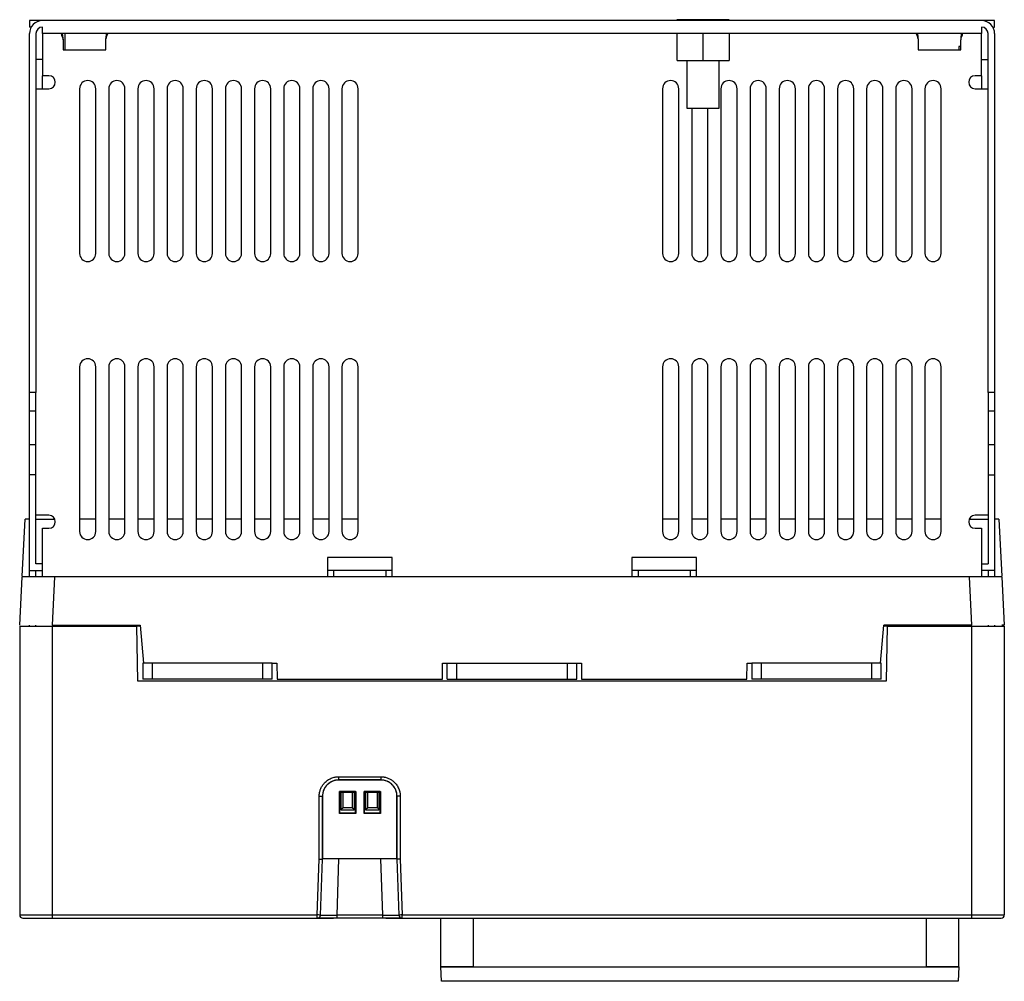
# Model space of a CAD drawing. Header units: millimetres. Extents: x 4 to 308, y 4 to 301.
import ezdxf

# ---------------------------------------------------------------- set-up
doc = ezdxf.new("R2010")
doc.units = ezdxf.units.MM

msp = doc.modelspace()

# ---------------------------------------------------------------- linework, layer by layer
at = {"color": 7, "linetype": 'Continuous', "lineweight": 25}
for p, q in [((207.25, 301.16), (207.25, 300.86)), ((223.42, 301.16), (207.25, 301.16)), ((223.42, 300.86), (223.42, 301.16)), ((7.34, 300.86), (7.34, 298.86)), ((11.34, 300.86), (7.34, 300.86)), ((7.87, 298.86), (7.34, 298.86)), ((301.34, 300.86), (11.34, 300.86)), ((11.34, 296.86), (11.34, 298.86)), ((305.34, 300.86), (301.34, 300.86)), ((301.34, 298.86), (301.34, 296.86)), ((304.8, 298.86), (305.34, 298.86)), ((305.34, 298.86), (305.34, 300.86)), ((7.34, 186.08), (7.34, 296.86)), ((9.34, 296.86), (9.34, 186.08)), ((301.34, 296.86), (11.34, 296.86)), ((11.34, 296.86), (11.34, 283.86)), ((17.49, 296.86), (17.72, 294.86)), ((18.34, 291.86), (18.34, 296.86)), ((207.34, 288.61), (207.34, 296.86)), ((215.34, 288.61), (215.34, 296.86)), ((223.34, 296.86), (223.34, 288.61)), ((281.49, 296.86), (281.72, 294.86)), ((301.34, 283.86), (301.34, 296.86)), ((303.34, 186.08), (303.34, 296.86)), ((305.34, 296.86), (305.34, 186.08)), ((17.72, 294.86), (17.72, 291.86)), ((17.72, 291.86), (30.95, 291.86)), ((30.95, 291.86), (30.95, 294.86)), ((281.72, 294.86), (281.72, 291.86)), ((281.72, 291.86), (294.95, 291.86)), ((294.95, 292.86), (294.34, 292.86)), ((294.34, 292.86), (294.34, 291.86)), ((294.95, 291.86), (294.95, 294.86)), ((11.34, 288.86), (9.34, 288.86)), ((301.34, 288.86), (303.34, 288.86)), ((207.34, 288.61), (215.34, 288.61)), ((210.34, 288.61), (210.34, 273.87)), ((215.34, 288.61), (223.34, 288.61)), ((220.34, 273.87), (220.34, 288.61)), ((13.34, 283.86), (11.34, 283.86)), ((11.34, 279.86), (11.34, 283.86)), ((301.34, 283.86), (299.34, 283.86)), ((301.34, 283.86), (301.34, 279.86)), ((9.34, 279.86), (13.34, 279.86)), ((22.84, 279.86), (22.84, 229.01)), ((27.84, 229.01), (27.84, 279.86)), ((31.84, 279.86), (31.84, 229.01)), ((36.84, 229.01), (36.84, 279.86)), ((40.84, 279.86), (40.84, 229.01)), ((45.84, 229.01), (45.84, 279.86)), ((49.84, 279.86), (49.84, 229.01)), ((54.84, 229.01), (54.84, 279.86)), ((58.84, 279.86), (58.84, 229.01)), ((63.84, 229.01), (63.84, 279.86)), ((67.84, 279.86), (67.84, 229.01)), ((72.84, 229.01), (72.84, 279.86)), ((76.84, 279.86), (76.84, 229.01)), ((81.84, 229.01), (81.84, 279.86)), ((85.84, 279.86), (85.84, 229.01)), ((90.84, 229.01), (90.84, 279.86)), ((94.84, 279.86), (94.84, 229.01)), ((99.84, 229.01), (99.84, 279.86)), ((103.84, 279.86), (103.84, 229.01)), ((108.84, 229.01), (108.84, 279.86)), ((202.84, 279.86), (202.84, 229.01)), ((207.84, 229.01), (207.84, 279.86)), ((220.84, 279.86), (220.84, 229.01)), ((225.84, 229.01), (225.84, 279.86)), ((229.84, 279.86), (229.84, 229.01)), ((234.84, 229.01), (234.84, 279.86)), ((238.84, 279.86), (238.84, 229.01)), ((243.84, 229.01), (243.84, 279.86)), ((247.84, 279.86), (247.84, 229.01)), ((252.84, 229.01), (252.84, 279.86)), ((256.84, 279.86), (256.84, 229.01)), ((261.84, 229.01), (261.84, 279.86)), ((265.84, 279.86), (265.84, 229.01)), ((270.84, 229.01), (270.84, 279.86)), ((274.84, 279.86), (274.84, 229.01)), ((279.84, 229.01), (279.84, 279.86)), ((283.84, 279.86), (283.84, 229.01)), ((288.84, 229.01), (288.84, 279.86)), ((299.34, 279.86), (303.34, 279.86)), ((211.84, 273.87), (211.84, 229.01)), ((216.84, 229.01), (216.84, 273.87)), ((22.84, 194.01), (22.84, 143.16)), ((27.84, 143.16), (27.84, 194.01)), ((31.84, 194.01), (31.84, 143.16)), ((36.84, 143.16), (36.84, 194.01)), ((40.84, 194.01), (40.84, 143.16)), ((45.84, 143.16), (45.84, 194.01)), ((49.84, 194.01), (49.84, 143.16)), ((54.84, 143.16), (54.84, 194.01)), ((58.84, 194.01), (58.84, 143.16)), ((63.84, 143.16), (63.84, 194.01)), ((67.84, 194.01), (67.84, 143.16)), ((72.84, 143.16), (72.84, 194.01)), ((76.84, 194.01), (76.84, 143.16)), ((81.84, 143.16), (81.84, 194.01)), ((85.84, 194.01), (85.84, 143.16)), ((90.84, 143.16), (90.84, 194.01)), ((94.84, 194.01), (94.84, 143.16)), ((99.84, 143.16), (99.84, 194.01)), ((103.84, 194.01), (103.84, 143.16)), ((108.84, 143.16), (108.84, 194.01)), ((202.84, 194.01), (202.84, 143.16)), ((207.84, 143.16), (207.84, 194.01)), ((211.84, 194.01), (211.84, 143.16)), ((216.84, 143.16), (216.84, 194.01)), ((220.84, 194.01), (220.84, 143.16)), ((225.84, 143.16), (225.84, 194.01)), ((229.84, 194.01), (229.84, 143.16)), ((234.84, 143.16), (234.84, 194.01)), ((238.84, 194.01), (238.84, 143.16)), ((243.84, 143.16), (243.84, 194.01)), ((247.84, 194.01), (247.84, 143.16)), ((252.84, 143.16), (252.84, 194.01)), ((256.84, 194.01), (256.84, 143.16)), ((261.84, 143.16), (261.84, 194.01)), ((265.84, 194.01), (265.84, 143.16)), ((270.84, 143.16), (270.84, 194.01)), ((274.84, 194.01), (274.84, 143.16)), ((279.84, 143.16), (279.84, 194.01)), ((283.84, 194.01), (283.84, 143.16)), ((288.84, 143.16), (288.84, 194.01)), ((9.34, 186.08), (7.34, 186.08)), ((7.34, 180.43), (7.34, 186.08)), ((9.34, 180.43), (9.34, 186.08)), ((305.34, 186.08), (303.34, 186.08)), ((303.34, 186.08), (303.34, 180.43)), ((305.34, 186.08), (305.34, 180.43)), ((7.34, 180.43), (9.34, 180.43)), ((7.34, 170.03), (7.34, 180.43)), ((9.34, 170.03), (9.34, 180.43)), ((303.34, 180.43), (305.34, 180.43)), ((303.34, 180.43), (303.34, 170.03)), ((305.34, 180.43), (305.34, 170.03)), ((7.34, 170.03), (9.34, 170.03)), ((7.34, 160.62), (7.34, 170.03)), ((9.34, 168.62), (9.34, 170.03)), ((9.34, 148.16), (9.34, 168.62)), ((303.34, 170.03), (305.34, 170.03)), ((303.34, 170.03), (303.34, 168.62)), ((303.34, 168.62), (303.34, 148.16)), ((305.34, 170.03), (305.34, 160.62)), ((9.34, 160.62), (7.34, 160.62)), ((7.34, 131.16), (7.34, 160.62)), ((303.34, 160.62), (305.34, 160.62)), ((305.34, 160.62), (305.34, 131.16)), ((5.13, 129.33), (6.05, 146.96)), ((7.34, 146.96), (6.05, 146.96)), ((13.34, 148.16), (9.34, 148.16)), ((9.34, 133.16), (9.34, 148.16)), ((9.34, 146.96), (15.17, 146.96)), ((27.84, 146.96), (22.84, 146.96)), ((36.84, 146.96), (31.84, 146.96)), ((45.84, 146.96), (40.84, 146.96)), ((54.84, 146.96), (49.84, 146.96)), ((63.84, 146.96), (58.84, 146.96)), ((72.84, 146.96), (67.84, 146.96)), ((81.84, 146.96), (76.84, 146.96)), ((90.84, 146.96), (85.84, 146.96)), ((99.84, 146.96), (94.84, 146.96)), ((108.84, 146.96), (103.84, 146.96)), ((207.84, 146.96), (202.84, 146.96)), ((216.84, 146.96), (211.84, 146.96)), ((225.84, 146.96), (220.84, 146.96)), ((234.84, 146.96), (229.84, 146.96)), ((243.84, 146.96), (238.84, 146.96)), ((252.84, 146.96), (247.84, 146.96)), ((261.84, 146.96), (256.84, 146.96)), ((270.84, 146.96), (265.84, 146.96)), ((279.84, 146.96), (274.84, 146.96)), ((288.84, 146.96), (283.84, 146.96)), ((297.5, 146.96), (303.34, 146.96)), ((303.34, 148.16), (299.34, 148.16)), ((303.34, 148.16), (303.34, 133.16)), ((306.62, 146.96), (305.34, 146.96)), ((306.62, 146.96), (307.55, 129.33)), ((11.34, 144.16), (13.34, 144.16)), ((11.34, 129.16), (11.34, 144.16)), ((299.34, 144.16), (301.34, 144.16)), ((301.34, 144.16), (301.34, 129.16)), ((119.34, 135.16), (99.34, 135.16)), ((99.34, 135.16), (99.34, 129.16)), ((119.34, 129.16), (119.34, 135.16)), ((213.34, 135.16), (193.34, 135.16)), ((193.34, 135.16), (193.34, 129.16)), ((213.34, 129.16), (213.34, 135.16)), ((7.34, 131.16), (11.34, 131.16)), ((7.34, 129.16), (7.34, 131.16)), ((11.34, 133.16), (9.34, 133.16)), ((9.34, 129.16), (9.34, 131.16)), ((101.34, 131.16), (99.34, 131.16)), ((101.34, 129.16), (101.34, 131.16)), ((117.34, 131.16), (101.34, 131.16)), ((117.34, 131.16), (117.34, 129.16)), ((119.34, 131.16), (117.34, 131.16)), ((195.34, 131.16), (193.34, 131.16)), ((195.34, 131.16), (195.34, 129.16)), ((211.34, 131.16), (195.34, 131.16)), ((211.34, 131.16), (211.34, 129.16)), ((213.34, 131.16), (211.34, 131.16)), ((301.34, 133.16), (303.34, 133.16)), ((305.34, 131.16), (301.34, 131.16)), ((303.34, 131.16), (303.34, 129.16)), ((305.34, 131.16), (305.34, 129.16)), ((4.34, 114.26), (5.12, 129.16)), ((15.1, 129.16), (5.12, 129.16)), ((15.1, 129.16), (14.32, 114.26)), ((297.57, 129.16), (15.1, 129.16)), ((298.35, 114.26), (297.57, 129.16)), ((307.56, 129.16), (297.57, 129.16)), ((307.56, 129.16), (308.34, 114.26)), ((4.34, 113.96), (4.34, 24.81)), ((4.34, 113.96), (14.34, 113.96)), ((7.34, 113.96), (7.34, 114.26)), ((9.34, 113.96), (9.34, 114.26)), ((14.32, 114.26), (41.55, 114.26)), ((14.34, 113.96), (14.34, 24.81)), ((14.34, 113.96), (40.54, 113.96)), ((40.84, 96.96), (40.54, 113.96)), ((41.57, 113.96), (40.54, 113.96)), ((41.55, 114.26), (42.57, 102.56)), ((270.11, 102.56), (271.13, 114.26)), ((272.13, 113.96), (271.1, 113.96)), ((298.35, 114.26), (271.13, 114.26)), ((272.13, 113.96), (271.84, 96.96)), ((272.13, 113.96), (298.34, 113.96)), ((298.34, 24.81), (298.34, 113.96)), ((298.34, 113.96), (308.34, 113.96)), ((303.34, 114.26), (303.34, 113.96)), ((305.34, 114.26), (305.34, 113.96)), ((308.34, 113.96), (308.34, 24.81)), ((42.34, 102.56), (42.34, 97.56)), ((45.34, 102.56), (42.34, 102.56)), ((45.34, 97.56), (45.34, 102.56)), ((79.34, 102.56), (45.34, 102.56)), ((82.34, 102.56), (79.34, 102.56)), ((79.34, 102.56), (79.34, 97.56)), ((82.34, 97.56), (82.34, 102.56)), ((82.34, 102.56), (83.75, 102.56)), ((83.75, 102.56), (83.84, 97.56)), ((134.84, 97.56), (134.93, 102.56)), ((134.93, 102.56), (136.34, 102.56)), ((136.34, 102.57), (139.34, 102.57)), ((136.34, 97.57), (136.34, 102.57)), ((139.34, 97.57), (139.34, 102.57)), ((139.34, 102.57), (173.34, 102.57)), ((173.34, 102.57), (176.34, 102.57)), ((173.34, 102.57), (173.34, 97.57)), ((176.34, 97.57), (176.34, 102.57)), ((176.34, 102.56), (177.75, 102.56)), ((177.75, 102.56), (177.84, 97.56)), ((228.84, 97.56), (228.93, 102.56)), ((228.93, 102.56), (230.34, 102.56)), ((230.34, 102.56), (230.34, 97.56)), ((233.34, 102.56), (230.34, 102.56)), ((233.34, 97.56), (233.34, 102.56)), ((267.34, 102.56), (233.34, 102.56)), ((267.34, 102.56), (267.34, 97.56)), ((270.34, 102.56), (267.34, 102.56)), ((270.34, 97.56), (270.34, 102.56)), ((45.34, 97.56), (42.34, 97.56)), ((79.34, 97.56), (45.34, 97.56)), ((82.34, 97.56), (79.34, 97.56)), ((83.84, 97.56), (134.84, 97.56)), ((136.34, 97.57), (139.34, 97.57)), ((139.34, 97.57), (173.34, 97.57)), ((173.34, 97.57), (176.34, 97.57)), ((177.84, 97.56), (228.84, 97.56)), ((233.34, 97.56), (230.34, 97.56)), ((267.34, 97.56), (233.34, 97.56)), ((270.34, 97.56), (267.34, 97.56)), ((271.84, 96.96), (40.84, 96.96)), ((102.82, 67.46), (102.82, 66.46)), ((102.82, 67.46), (115.83, 67.46)), ((115.83, 67.46), (115.83, 66.46)), ((102.82, 66.46), (115.83, 66.46)), ((102.83, 66.46), (102.82, 66.46)), ((115.83, 66.46), (102.83, 66.46)), ((115.83, 66.46), (115.83, 66.46)), ((96.82, 61.46), (97.82, 61.46)), ((96.82, 42.04), (96.82, 61.46)), ((97.82, 42.02), (97.82, 61.46)), ((97.83, 61.46), (97.82, 61.46)), ((97.83, 61.46), (97.83, 42.16)), ((103.07, 62.96), (108.07, 62.96)), ((103.07, 56.16), (103.07, 62.96)), ((103.07, 62.96), (103.11, 62.92)), ((108.03, 62.92), (103.11, 62.92)), ((103.11, 62.92), (103.11, 56.2)), ((103.64, 62.66), (107.64, 62.66)), ((103.64, 57.16), (103.64, 62.66)), ((104.24, 57.96), (104.24, 62.66)), ((107.04, 62.66), (107.04, 57.96)), ((107.04, 62.66), (107.04, 57.96)), ((107.64, 62.66), (107.64, 57.16)), ((107.64, 62.66), (107.64, 57.44)), ((108.02, 56.2), (108.03, 62.92)), ((108.03, 62.92), (108.07, 62.96)), ((108.07, 62.96), (108.07, 56.16)), ((110.69, 62.96), (115.69, 62.96)), ((110.69, 56.16), (110.69, 62.96)), ((110.69, 62.96), (110.73, 62.92)), ((115.65, 62.92), (110.73, 62.92)), ((110.73, 62.92), (110.73, 56.2)), ((111.26, 62.66), (115.26, 62.66)), ((111.26, 57.16), (111.26, 62.66)), ((111.86, 57.96), (111.86, 62.66)), ((114.66, 62.66), (114.66, 57.96)), ((114.66, 62.66), (114.66, 57.96)), ((115.26, 62.66), (115.26, 57.16)), ((115.26, 62.66), (115.26, 57.44)), ((115.64, 56.2), (115.65, 62.92)), ((115.65, 62.92), (115.69, 62.96)), ((115.69, 62.96), (115.69, 56.16)), ((121.83, 61.46), (120.83, 61.46)), ((120.83, 61.46), (120.83, 42.02)), ((120.83, 61.46), (120.83, 61.46)), ((120.83, 42.16), (120.83, 61.46)), ((121.83, 61.46), (121.83, 42.04)), ((103.64, 57.44), (104.24, 57.96)), ((104.24, 57.96), (107.04, 57.96)), ((107.04, 57.96), (107.64, 57.44)), ((111.26, 57.44), (111.86, 57.96)), ((111.86, 57.96), (114.66, 57.96)), ((114.66, 57.96), (115.26, 57.44)), ((103.11, 56.2), (103.07, 56.16)), ((108.07, 56.16), (103.07, 56.16)), ((107.64, 57.16), (103.64, 57.16)), ((107.64, 57.44), (107.64, 57.16)), ((108.02, 56.2), (108.07, 56.16)), ((110.73, 56.2), (110.69, 56.16)), ((115.69, 56.16), (110.69, 56.16)), ((115.26, 57.16), (111.26, 57.16)), ((115.26, 57.44), (115.26, 57.16)), ((115.64, 56.2), (115.69, 56.16)), ((96.22, 24.81), (96.82, 42.04)), ((97.22, 24.77), (97.82, 42.02)), ((97.83, 42.16), (97.82, 42.02)), ((120.83, 42.16), (97.83, 42.16)), ((102.82, 42.16), (102.22, 24.77)), ((116.44, 24.77), (115.83, 42.16)), ((120.83, 42.16), (120.83, 42.02)), ((120.83, 42.02), (121.43, 24.77)), ((121.83, 42.04), (122.43, 24.81)), ((4.34, 24.81), (14.34, 24.81)), ((14.34, 24.81), (96.22, 24.81)), ((14.34, 24.81), (14.34, 23.81)), ((96.22, 23.81), (96.22, 24.81)), ((116.44, 24.77), (102.22, 24.77)), ((116.44, 23.81), (116.44, 24.77)), ((122.43, 24.81), (298.34, 24.81)), ((298.34, 23.81), (298.34, 24.81)), ((298.34, 24.81), (308.34, 24.81)), ((14.34, 23.81), (96.22, 23.81)), ((116.44, 23.81), (102.22, 23.81)), ((122.43, 23.81), (298.34, 23.81)), ((134.34, 8.82), (134.34, 23.81)), ((294.34, 8.82), (294.34, 23.81)), ((134.34, 8.74), (134.34, 8.82)), ((134.34, 8.74), (294.34, 8.74)), ((134.57, 4.32), (134.34, 8.74)), ((144.34, 8.82), (284.34, 8.82)), ((294.34, 8.74), (294.11, 4.32)), ((294.34, 8.82), (294.34, 8.74)), ((294.11, 4.32), (134.57, 4.32))]:
    msp.add_line(p, q, dxfattribs=at)
at = {"color": 8, "linetype": 'Continuous', "lineweight": 25}
for p, q in [((144.34, 23.81), (144.34, 8.82)), ((284.34, 8.82), (284.34, 23.81))]:
    msp.add_line(p, q, dxfattribs=at)
at = {"color": 7, "linetype": 'Continuous', "lineweight": 25}
for centre, radius, start, end in [((11.34, 296.86), 4, 90, 180), ((11.34, 296.86), 2, 90, 180), ((301.34, 296.86), 4, 0, 90), ((301.34, 296.86), 2, 0, 90), ((13.34, 281.86), 2, 270, 90), ((299.34, 281.86), 2, 90, 270), ((25.34, 279.86), 2.5, 0, 180), ((34.34, 279.86), 2.5, 0, 180), ((43.34, 279.86), 2.5, 0, 180), ((52.34, 279.86), 2.5, 0, 180), ((61.34, 279.86), 2.5, 0, 180), ((70.34, 279.86), 2.5, 0, 180), ((79.34, 279.86), 2.5, 0, 180), ((88.34, 279.86), 2.5, 0, 180), ((97.34, 279.86), 2.5, 0, 180), ((106.34, 279.86), 2.5, 0, 180), ((205.34, 279.86), 2.5, 0, 180), ((223.34, 279.86), 2.5, 0, 180), ((232.34, 279.86), 2.5, 0, 180), ((241.34, 279.86), 2.5, 0, 180), ((250.34, 279.86), 2.5, 0, 180), ((259.34, 279.86), 2.5, 0, 180), ((268.34, 279.86), 2.5, 0, 180), ((277.34, 279.86), 2.5, 0, 180), ((286.34, 279.86), 2.5, 0, 180), ((25.34, 229.01), 2.5, 180, 0), ((34.34, 229.01), 2.5, 180, 0), ((43.34, 229.01), 2.5, 180, 0), ((52.34, 229.01), 2.5, 180, 0), ((61.34, 229.01), 2.5, 180, 0), ((70.34, 229.01), 2.5, 180, 0), ((79.34, 229.01), 2.5, 180, 0), ((88.34, 229.01), 2.5, 180, 0), ((97.34, 229.01), 2.5, 180, 0), ((106.34, 229.01), 2.5, 180, 0), ((205.34, 229.01), 2.5, 180, 0), ((214.34, 229.01), 2.5, 180, 0), ((223.34, 229.01), 2.5, 180, 0), ((232.34, 229.01), 2.5, 180, 0), ((241.34, 229.01), 2.5, 180, 0), ((250.34, 229.01), 2.5, 180, 0), ((259.34, 229.01), 2.5, 180, 0), ((268.34, 229.01), 2.5, 180, 0), ((277.34, 229.01), 2.5, 180, 0), ((286.34, 229.01), 2.5, 180, 0), ((25.34, 194.01), 2.5, 0, 180), ((34.34, 194.01), 2.5, 0, 180), ((43.34, 194.01), 2.5, 0, 180), ((52.34, 194.01), 2.5, 0, 180), ((61.34, 194.01), 2.5, 0, 180), ((70.34, 194.01), 2.5, 0, 180), ((79.34, 194.01), 2.5, 0, 180), ((88.34, 194.01), 2.5, 0, 180), ((97.34, 194.01), 2.5, 0, 180), ((106.34, 194.01), 2.5, 0, 180), ((205.34, 194.01), 2.5, 0, 180), ((214.34, 194.01), 2.5, 0, 180), ((223.34, 194.01), 2.5, 0, 180), ((232.34, 194.01), 2.5, 0, 180), ((241.34, 194.01), 2.5, 0, 180), ((250.34, 194.01), 2.5, 0, 180), ((259.34, 194.01), 2.5, 0, 180), ((268.34, 194.01), 2.5, 0, 180), ((277.34, 194.01), 2.5, 0, 180), ((286.34, 194.01), 2.5, 0, 180), ((13.34, 146.16), 2, 270, 90), ((299.34, 146.16), 2, 90, 270), ((25.34, 143.16), 2.5, 180, 0), ((34.34, 143.16), 2.5, 180, 0), ((43.34, 143.16), 2.5, 180, 0), ((52.34, 143.16), 2.5, 180, 0), ((61.34, 143.16), 2.5, 180, 0), ((70.34, 143.16), 2.5, 180, 0), ((79.34, 143.16), 2.5, 180, 0), ((88.34, 143.16), 2.5, 180, 0), ((97.34, 143.16), 2.5, 180, 0), ((106.34, 143.16), 2.5, 180, 0), ((205.34, 143.16), 2.5, 180, 0), ((214.34, 143.16), 2.5, 180, 0), ((223.34, 143.16), 2.5, 180, 0), ((232.34, 143.16), 2.5, 180, 0), ((241.34, 143.16), 2.5, 180, 0), ((250.34, 143.16), 2.5, 180, 0), ((259.34, 143.16), 2.5, 180, 0), ((268.34, 143.16), 2.5, 180, 0), ((277.34, 143.16), 2.5, 180, 0), ((286.34, 143.16), 2.5, 180, 0), ((5.34, 24.81), 1, 180, 270), ((122.43, 24.81), 1, 182, 226), ((307.34, 24.81), 1, 270, 360), ((122.43, 24.81), 1, 226, 270)]:
    msp.add_arc(centre, radius, start, end, dxfattribs=at)
for points, knots in [([(17.11, 296.86), (17.23, 296.53), (17.36, 296.2), (17.61, 295.55), (17.72, 295.22), (17.72, 294.86)], [0, 0, 0, 0, 0.5, 0.5, 1, 1, 1, 1]), ([(30.95, 294.86), (30.95, 295.21), (31.06, 295.55), (31.32, 296.2), (31.45, 296.53), (31.56, 296.86)], [0, 0, 0, 0, 0.5, 0.5, 1, 1, 1, 1]), ([(30.95, 294.86), (30.98, 295.37), (31.03, 296.05), (31.16, 296.7), (31.19, 296.86)], [0, 0, 0, 0, 0.767389, 1, 1, 1, 1]), ([(281.11, 296.86), (281.23, 296.53), (281.36, 296.2), (281.61, 295.55), (281.72, 295.22), (281.72, 294.86)], [0, 0, 0, 0, 0.5, 0.5, 1, 1, 1, 1]), ([(294.95, 294.86), (294.98, 295.08), (295.08, 295.78), (295.37, 296.42), (295.56, 296.86)], [0, 0, 0, 0, 0.325963, 1, 1, 1, 1]), ([(294.95, 294.86), (294.98, 295.37), (295.03, 296.05), (295.16, 296.7), (295.19, 296.86)], [0, 0, 0, 0, 0.767388, 1, 1, 1, 1]), ([(210.35, 273.87), (210.34, 273.87), (210.22, 273.87), (210.67, 273.87), (211.73, 273.87), (213.42, 273.87), (214.73, 273.87), (215.38, 273.87)], [0, 0, 0, 0, 0.005555, 0.254164, 0.502778, 0.751389, 1, 1, 1, 1]), ([(215.38, 273.87), (216.04, 273.87), (217.35, 273.87), (218.99, 273.87), (220.12, 273.87), (220.26, 273.87), (220.33, 273.87)], [0, 0, 0, 0, 0.251405, 0.502811, 0.754215, 1, 1, 1, 1]), ([(308.34, 114.26), (308.3, 114.26), (308.25, 114.26), (307.67, 114.26), (307.54, 114.26)], [0, 0, 0, 0, 0.773019, 1, 1, 1, 1]), ([(96.82, 61.46), (96.82, 61.54), (96.83, 61.7), (96.84, 61.93), (96.86, 62.16), (96.89, 62.39), (96.95, 62.72), (97.05, 63.14), (97.28, 63.8), (97.66, 64.57), (98.3, 65.45), (98.99, 66.12), (99.67, 66.58), (100.23, 66.88), (100.84, 67.14), (101.41, 67.3), (101.92, 67.4), (102.37, 67.45), (102.67, 67.46), (102.82, 67.46)], [0, 0, 0, 0, 0.024785, 0.049561, 0.074367, 0.099241, 0.12422, 0.180703, 0.2365, 0.343633, 0.455379, 0.58135, 0.647455, 0.715029, 0.786398, 0.856364, 0.903613, 0.951399, 1, 1, 1, 1]), ([(115.83, 67.46), (115.91, 67.46), (116.07, 67.46), (116.3, 67.45), (116.53, 67.42), (116.76, 67.39), (117.09, 67.33), (117.51, 67.23), (118.17, 67.01), (118.94, 66.63), (119.82, 65.99), (120.49, 65.29), (120.95, 64.62), (121.25, 64.05), (121.51, 63.45), (121.67, 62.88), (121.77, 62.37), (121.82, 61.92), (121.83, 61.62), (121.83, 61.46)], [0, 0, 0, 0, 0.024785, 0.049561, 0.074367, 0.099241, 0.12422, 0.180703, 0.2365, 0.343633, 0.455379, 0.58135, 0.647455, 0.715029, 0.786398, 0.856364, 0.903613, 0.951399, 1, 1, 1, 1]), ([(102.82, 66.46), (102.17, 66.46), (101.51, 66.33), (100.3, 65.83), (99.75, 65.46), (98.82, 64.53), (98.45, 63.98), (97.95, 62.77), (97.82, 62.12), (97.82, 61.46)], [0, 0, 0, 0, 0.25, 0.25, 0.5, 0.5, 0.75, 0.75, 1, 1, 1, 1]), ([(102.83, 66.46), (102.75, 66.46), (102.59, 66.46), (102.36, 66.44), (102.14, 66.42), (101.92, 66.38), (101.61, 66.32), (101.23, 66.21), (100.64, 65.97), (99.97, 65.59), (99.27, 65.01), (98.69, 64.32), (98.31, 63.65), (98.08, 63.06), (97.95, 62.62), (97.88, 62.22), (97.84, 61.84), (97.83, 61.59), (97.83, 61.46)], [0, 0, 0, 0, 0.029842, 0.059175, 0.088054, 0.11654, 0.144694, 0.206471, 0.270174, 0.385977, 0.50001, 0.613912, 0.729847, 0.79342, 0.855326, 0.902361, 0.950494, 1, 1, 1, 1]), ([(120.83, 61.46), (120.83, 62.12), (120.7, 62.77), (120.2, 63.98), (119.83, 64.54), (118.9, 65.46), (118.35, 65.83), (117.14, 66.33), (116.49, 66.46), (115.83, 66.46)], [0, 0, 0, 0, 0.25, 0.25, 0.5, 0.5, 0.75, 0.75, 1, 1, 1, 1]), ([(120.83, 61.46), (120.83, 61.54), (120.83, 61.69), (120.81, 61.92), (120.79, 62.15), (120.75, 62.37), (120.69, 62.67), (120.58, 63.06), (120.34, 63.65), (119.96, 64.32), (119.38, 65.01), (118.69, 65.59), (118.02, 65.97), (117.43, 66.21), (116.99, 66.33), (116.59, 66.41), (116.21, 66.45), (115.96, 66.46), (115.83, 66.46)], [0, 0, 0, 0, 0.029842, 0.059175, 0.088054, 0.11654, 0.144694, 0.206471, 0.270174, 0.385977, 0.50001, 0.613912, 0.729847, 0.79342, 0.855326, 0.902361, 0.950494, 1, 1, 1, 1]), ([(105.57, 56.21), (105.23, 56.2), (104.41, 56.2), (103.59, 56.2), (103.11, 56.2)], [0, 0, 0, 0, 0.416668, 1, 1, 1, 1]), ([(108.02, 56.2), (107.55, 56.2), (106.73, 56.2), (105.91, 56.2), (105.57, 56.21)], [0, 0, 0, 0, 0.583332, 1, 1, 1, 1]), ([(113.19, 56.21), (112.85, 56.2), (112.03, 56.2), (111.21, 56.2), (110.73, 56.2)], [0, 0, 0, 0, 0.416668, 1, 1, 1, 1]), ([(115.64, 56.2), (115.17, 56.2), (114.35, 56.2), (113.53, 56.2), (113.19, 56.21)], [0, 0, 0, 0, 0.583332, 1, 1, 1, 1]), ([(96.82, 42.04), (96.86, 42.04), (96.93, 42.04), (97.03, 42.04), (97.13, 42.04), (97.23, 42.03), (97.32, 42.03), (97.41, 42.03), (97.5, 42.03), (97.61, 42.03), (97.7, 42.03), (97.75, 42.02), (97.78, 42.02), (97.8, 42.01), (97.82, 42.01), (97.82, 42.02), (97.82, 42.02)], [0, 0, 0, 0, 0.066532, 0.133064, 0.199597, 0.266129, 0.332661, 0.399194, 0.466474, 0.55095, 0.701536, 0.775065, 0.813304, 0.851544, 0.930272, 1, 1, 1, 1]), ([(121.83, 42.04), (121.8, 42.04), (121.73, 42.04), (121.64, 42.04), (121.54, 42.04), (121.45, 42.03), (121.36, 42.03), (121.28, 42.03), (121.2, 42.03), (121.13, 42.03), (121.06, 42.03), (121, 42.03), (120.95, 42.03), (120.91, 42.03), (120.88, 42.02), (120.85, 42.01), (120.84, 42.01), (120.83, 42.02), (120.83, 42.02)], [0, 0, 0, 0, 0.062468, 0.124934, 0.1874, 0.249864, 0.312328, 0.374791, 0.437253, 0.499714, 0.56242, 0.625154, 0.683483, 0.750417, 0.812984, 0.875419, 0.94251, 1, 1, 1, 1]), ([(97.22, 24.77), (97.21, 24.77), (97.1, 24.78), (96.73, 24.79), (96.48, 24.8), (96.22, 24.81)], [0, 0, 0, 0, 0.5, 0.5, 1, 1, 1, 1]), ([(96.22, 23.81), (96.25, 23.81), (96.32, 23.81), (96.41, 23.82), (96.5, 23.85), (96.62, 23.89), (96.77, 23.96), (96.92, 24.08), (97.04, 24.23), (97.12, 24.37), (97.17, 24.49), (97.2, 24.58), (97.21, 24.67), (97.22, 24.74), (97.22, 24.77)], [0, 0, 0, 0, 0.0618013, 0.1234382, 0.1859178, 0.2501463, 0.3700633, 0.5000028, 0.6168618, 0.7498563, 0.8090295, 0.874929, 0.929713, 1, 1, 1, 1]), ([(97.22, 24.77), (97.22, 24.77), (97.35, 24.76), (97.85, 24.76), (98.22, 24.76), (99.15, 24.76), (99.7, 24.76), (100.91, 24.76), (101.56, 24.77), (102.22, 24.77)], [0, 0, 0, 0, 0.25, 0.25, 0.5, 0.5, 0.75, 0.75, 1, 1, 1, 1]), ([(102.22, 24.77), (102.22, 24.66), (102.22, 24.53), (102.22, 24.3), (102.22, 24.18), (102.22, 24), (102.22, 23.92), (102.22, 23.83), (102.22, 23.81), (102.22, 23.81)], [0, 0, 0, 0, 0.25, 0.25, 0.5, 0.5, 0.75, 0.75, 1, 1, 1, 1]), ([(116.44, 24.77), (117.09, 24.77), (117.75, 24.76), (118.96, 24.76), (119.51, 24.76), (120.44, 24.76), (120.81, 24.76), (121.31, 24.76), (121.43, 24.77), (121.43, 24.77)], [0, 0, 0, 0, 0.25, 0.25, 0.5, 0.5, 0.75, 0.75, 1, 1, 1, 1]), ([(122.43, 24.81), (122.17, 24.8), (121.91, 24.79), (121.54, 24.78), (121.43, 24.77), (121.43, 24.77)], [0, 0, 0, 0, 0.5, 0.5, 1, 1, 1, 1]), ([(122.43, 23.81), (122.43, 23.81), (122.43, 23.92), (122.43, 24.29), (122.43, 24.55), (122.43, 24.81)], [0, 0, 0, 0, 0.5, 0.5, 1, 1, 1, 1]), ([(5.34, 23.81), (5.34, 23.81), (5.57, 23.81), (6.47, 23.81), (7.14, 23.81), (8.81, 23.81), (9.81, 23.81), (11.98, 23.81), (13.16, 23.81), (14.34, 23.81)], [0, 0, 0, 0, 0.25, 0.25, 0.5, 0.5, 0.75, 0.75, 1, 1, 1, 1]), ([(102.22, 23.81), (102.13, 23.81), (101.96, 23.81), (101.71, 23.81), (101.45, 23.81), (101.2, 23.81), (100.95, 23.81), (100.7, 23.81), (100.46, 23.81), (100.22, 23.81), (99.7, 23.81), (98.95, 23.81), (98.05, 23.81), (97.29, 23.81), (96.82, 23.81), (96.55, 23.81), (96.4, 23.81), (96.3, 23.81), (96.23, 23.81), (96.23, 23.81), (96.22, 23.81)], [0, 0, 0, 0, 0.027318, 0.054469, 0.081502, 0.108467, 0.135413, 0.16239, 0.189448, 0.216635, 0.244001, 0.363875, 0.484614, 0.607924, 0.732582, 0.786553, 0.839899, 0.893, 0.946239, 1, 1, 1, 1]), ([(96.32, 23.81), (96.5, 23.81), (96.7, 23.81), (97.23, 23.81), (97.28, 23.81)], [0, 0, 0, 0, 0.906976, 1, 1, 1, 1]), ([(97.28, 23.81), (97.66, 23.81), (98.47, 23.82), (100.25, 23.84), (101.57, 23.86), (102.22, 23.88)], [0, 0, 0, 0, 0.314633, 0.660226, 1, 1, 1, 1]), ([(116.44, 23.88), (117.09, 23.86), (118.41, 23.84), (120.19, 23.82), (121, 23.81), (121.39, 23.81)], [0, 0, 0, 0, 0.338848, 0.683398, 1, 1, 1, 1]), ([(122.43, 23.81), (122.43, 23.81), (122.43, 23.81), (122.41, 23.81), (122.39, 23.81), (122.35, 23.81), (122.3, 23.81), (122.24, 23.81), (122.17, 23.81), (122.09, 23.81), (121.9, 23.81), (121.51, 23.81), (120.8, 23.81), (119.92, 23.81), (119.09, 23.81), (118.41, 23.81), (117.93, 23.81), (117.44, 23.81), (116.94, 23.81), (116.61, 23.81), (116.44, 23.81)], [0, 0, 0, 0, 0.027318, 0.054469, 0.081502, 0.108467, 0.135413, 0.16239, 0.189448, 0.216635, 0.244001, 0.363875, 0.484614, 0.607924, 0.732582, 0.786553, 0.839899, 0.893, 0.946239, 1, 1, 1, 1]), ([(121.39, 23.81), (121.43, 23.81), (121.95, 23.81), (122.15, 23.81), (122.33, 23.81)], [0, 0, 0, 0, 0.08603, 1, 1, 1, 1]), ([(298.34, 23.81), (299.52, 23.81), (300.69, 23.81), (302.87, 23.81), (303.87, 23.81), (305.53, 23.81), (306.2, 23.81), (307.1, 23.81), (307.34, 23.81), (307.34, 23.81)], [0, 0, 0, 0, 0.25, 0.25, 0.5, 0.5, 0.75, 0.75, 1, 1, 1, 1]), ([(144.34, 8.82), (144.24, 8.82), (144.03, 8.82), (143.73, 8.82), (143.42, 8.82), (143.12, 8.82), (142.82, 8.82), (142.3, 8.82), (141.57, 8.82), (140.64, 8.82), (139.73, 8.82), (138.55, 8.82), (137.22, 8.82), (136.13, 8.82), (135.44, 8.82), (135.03, 8.82), (134.71, 8.82), (134.52, 8.82), (134.41, 8.82), (134.35, 8.82), (134.34, 8.82), (134.34, 8.82)], [0, 0, 0, 0, 0.019453, 0.038872, 0.058275, 0.077679, 0.097104, 0.116567, 0.178313, 0.240094, 0.304415, 0.368769, 0.500007, 0.631244, 0.695565, 0.75992, 0.821667, 0.883447, 0.922314, 0.961117, 1, 1, 1, 1]), ([(294.34, 8.82), (294.34, 8.82), (294.08, 8.82), (293.08, 8.82), (292.33, 8.82), (290.48, 8.82), (289.37, 8.82), (286.96, 8.82), (285.65, 8.82), (284.34, 8.82)], [0, 0, 0, 0, 0.25, 0.25, 0.5, 0.5, 0.75, 0.75, 1, 1, 1, 1])]:
    msp.add_open_spline(points, degree=3, knots=knots, dxfattribs=at)
msp.add_open_spline([(97.22, 24.77), (97.22, 24.77), (97.22, 24.77), (97.22, 24.77)], degree=3, dxfattribs=at)

doc.saveas('drawing.dxf')
